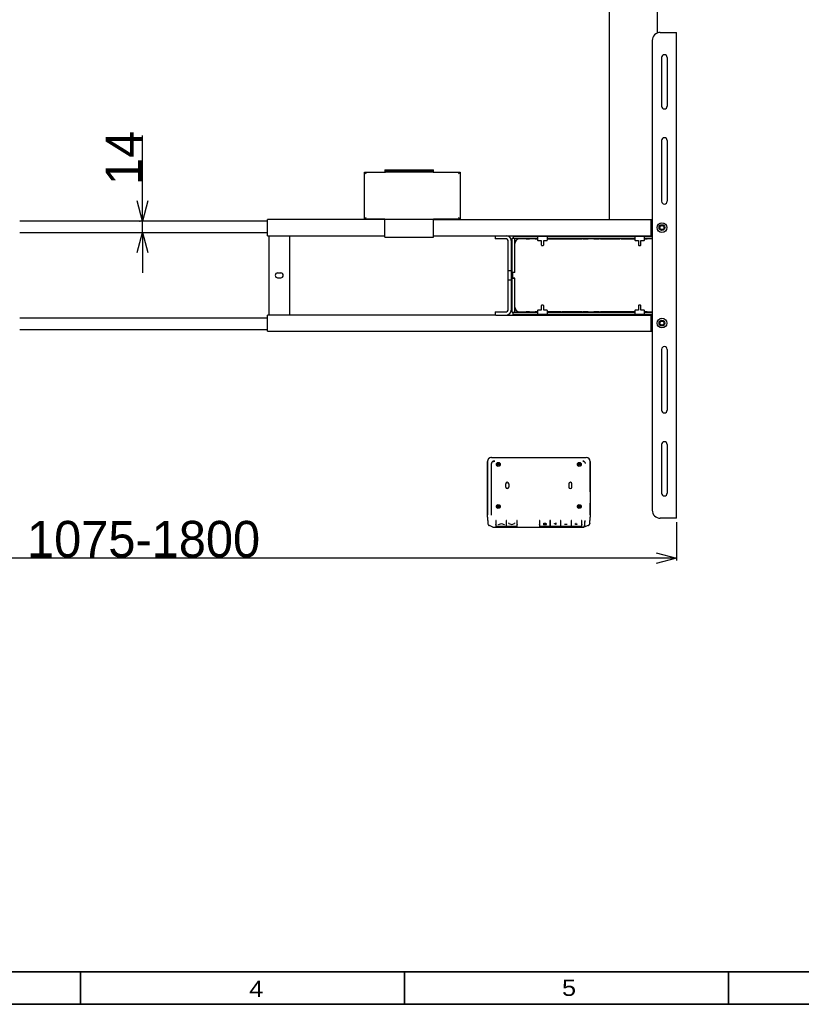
# Model space of a CAD drawing. Extents: x 765 to 5521, y -3239 to 125.
# Tile 2 of 24: x 1890 to 2855, y -3239 to -2023. Entities that reach past the tile are written whole.
import ezdxf
from ezdxf.enums import TextEntityAlignment as Align

# ---------------------------------------------------------------- set-up
doc = ezdxf.new("R2010")
doc.units = 0
doc.layers.get('0').update_dxf_attribs({"lineweight": 13})
for name, color, linetype in [('1_10_042_X_ADXF_CONTINUOUS_LINE', 7, 'Continuous'), ('1_23_001_1_1DXF_CONTINUOUS_LINE', 7, 'Continuous'), ('_X2_570689D2DXF_CONTINUOUS_LINE', 7, 'Continuous'), ('_X2_9002914DDXF_CONTINUOUS_LINE', 7, 'Continuous'), ('AK-YZB3-SG01DXF_CONTINUOUS_LINE', 7, 'Continuous'), ('AK-ZHHL01YJ-DXF_CONTINUOUS_LINE', 7, 'Continuous'), ('AK-ZHHL02J-9DXF_CONTINUOUS_LINE', 7, 'Continuous'), ('AK-ZHLJJ03-7DXF_CONTINUOUS_LINE', 7, 'Continuous'), ('ANJIANBAN_DXF_CONTINUOUS_LINE', 7, 'Continuous'), ('PART1-SPQ_1_DXF_CONTINUOUS_LINE', 7, 'Continuous'), ('SHANGGAI_1_DXF_CONTINUOUS_LINE', 7, 'Continuous'), ('SHANGGAI_2_DXF_CONTINUOUS_LINE', 7, 'Continuous'), ('SHANGGAI_3_DXF_CONTINUOUS_LINE', 7, 'Continuous'), ('SHANGGAI_4_DXF_CONTINUOUS_LINE', 7, 'Continuous'), ('SHANGGAI_5_DXF_CONTINUOUS_LINE', 7, 'Continuous'), ('SHANGGAI_6_DXF_CONTINUOUS_LINE', 7, 'Continuous'), ('SHANGGAI_7_DXF_CONTINUOUS_LINE', 7, 'Continuous')]:
    doc.layers.add(name, color=color, linetype=linetype)
doc.layers.add('2', color=7, linetype='Continuous', lineweight=13)
doc.dimstyles.get("Standard").update_dxf_attribs({"dimtxt": 45, "dimasz": 25, "dimexe": 3, "dimexo": 5, "dimtad": 1, "dimtxsty": 'Standard', "dimblk": 'OPEN30', "dimcen": 2.5, "dimadec": 0, "dimazin": 0, "dimtfac": 1, "dimtmove": 0, "dimatfit": 0, "dimldrblk": 'OPEN30', "dimfxl": 1, "dimarcsym": 0})

# ---------------------------------------------------------------- blocks, each defined once
blk = doc.blocks.new('BLOCK568')
at = {"color": 7, "lineweight": 13, "width": 1.219834}
blk.add_text('4', height=5, dxfattribs=at).set_placement((352.06, 2.27), (356.4, 2.27), align=Align.FIT)
blk = doc.blocks.new('BLOCK569')
at = {"color": 7, "lineweight": 13, "width": 1.219834}
blk.add_text('5', height=5, dxfattribs=at).set_placement((448.6, 2.59), (452.94, 2.59), align=Align.FIT)
blk = doc.blocks.new('_Open30')
at = {"color": 0, "linetype": 'ByBlock', "lineweight": -2}
for p, q in [((-1, 0.268), (0, 0)), ((0, 0), (-1, -0.268)), ((0, 0), (-1, 0))]:
    blk.add_line(p, q, dxfattribs=at)
blk = doc.blocks.new('*D147')
at = {"color": 0, "lineweight": -2}
for p, q in [((2041.2, -2246.6), (2041.2, -2165.9)), ((2037.5, -2271.6), (2038.2, -2271.6)), ((2041.2, -2285.6), (2041.2, -2271.6)), ((2037.5, -2285.6), (2038.2, -2285.6)), ((2041.2, -2310.6), (2041.2, -2335.6))]:
    blk.add_line(p, q, dxfattribs=at)
at = {"layer": 'Defpoints', "color": 0}
for p in [(2041.2, -2271.6), (2042.5, -2271.6), (2042.5, -2285.6)]:
    blk.add_point(p, dxfattribs=at)
at = {"color": 0, "lineweight": -2, "xscale": 25, "yscale": 25, "zscale": 25}
for p, rotation in [((2041.2, -2271.6), 270), ((2041.2, -2285.6), 90)]:
    blk.add_blockref('_Open30', p, dxfattribs=dict(at, rotation=rotation))
at = {"color": 0, "insert": (2018.1, -2193.7), "char_height": 45, "attachment_point": 5, "rotation": 90}
blk.add_mtext('14', dxfattribs=at)
blk = doc.blocks.new('*D152')
at = {"color": 0, "lineweight": -2}
for p, q in [((1384.5, -2643.7), (1384.5, -2691)), ((2700.5, -2643.7), (2700.5, -2691)), ((2675.5, -2688), (1409.5, -2688))]:
    blk.add_line(p, q, dxfattribs=at)
at = {"layer": 'Defpoints', "color": 0}
for p in [(1384.5, -2638.7), (2700.5, -2638.7), (1384.5, -2688)]:
    blk.add_point(p, dxfattribs=at)
at = {"color": 0, "lineweight": -2, "xscale": 25, "yscale": 25, "zscale": 25, "rotation": 180}
blk.add_blockref('_Open30', (1384.5, -2688), dxfattribs=at)
at = {"color": 0, "lineweight": -2, "xscale": 25, "yscale": 25, "zscale": 25}
blk.add_blockref('_Open30', (2700.5, -2688), dxfattribs=at)
at = {"color": 0, "insert": (2042.5, -2664.8), "char_height": 45, "attachment_point": 5}
blk.add_mtext('1075-1800', dxfattribs=at)

msp = doc.modelspace()

# ---------------------------------------------------------------- linework, layer by layer
at = {"layer": '1_10_042_X_ADXF_CONTINUOUS_LINE', "linetype": 'Continuous'}
for p, q in [((2680.484, -2038.716), (2700.484, -2038.716)), ((2700.484, -2638.716), (2700.484, -2038.716)), ((2670.484, -2048.716), (2670.484, -2628.716)), ((2681.984, -2069.716), (2681.984, -2129.716)), ((2688.984, -2069.716), (2688.984, -2129.716)), ((2681.984, -2172.216), (2681.984, -2247.216)), ((2688.984, -2172.216), (2688.984, -2247.216)), ((2681.984, -2430.216), (2681.984, -2505.216)), ((2688.984, -2430.216), (2688.984, -2505.216)), ((2681.984, -2547.716), (2681.984, -2607.716)), ((2688.984, -2547.716), (2688.984, -2607.716)), ((2700.484, -2638.716), (2680.484, -2638.716))]:
    msp.add_line(p, q, dxfattribs=at)
for centre, radius in [((2682.484, -2279.716), 6), ((2682.484, -2279.716), 3.5), ((2682.484, -2397.716), 6), ((2682.484, -2397.716), 3.5)]:
    msp.add_circle(centre, radius, dxfattribs=at)
for centre, radius, start, end in [((2680.484, -2048.716), 10, 90, 180), ((2685.484, -2069.716), 3.5, 0, 180), ((2685.484, -2129.716), 3.5, 180, 0), ((2685.484, -2172.216), 3.5, 0, 180), ((2685.484, -2247.216), 3.5, 180, 0), ((2685.484, -2430.216), 3.5, 0, 180), ((2685.484, -2505.216), 3.5, 180, 0), ((2685.484, -2547.716), 3.5, 0, 180), ((2685.484, -2607.716), 3.5, 180, 0), ((2680.484, -2628.716), 10, 180, 270)]:
    msp.add_arc(centre, radius, start, end, dxfattribs=at)
at = {"layer": '1_23_001_1_1DXF_CONTINUOUS_LINE', "linetype": 'Continuous'}
for p, q in [((2528.884, -2293.716), (2506.784, -2293.716)), ((2510.984, -2293.416), (2512.484, -2293.416)), ((2510.984, -2293.416), (2510.984, -2293.716)), ((2512.484, -2293.716), (2512.484, -2293.416)), ((2519.084, -2293.716), (2519.084, -2293.216)), ((2525.884, -2293.716), (2525.884, -2293.216)), ((2528.884, -2291.216), (2528.884, -2295.016)), ((2540.584, -2290.716), (2529.384, -2290.716)), ((2529.384, -2295.516), (2533.484, -2295.516)), ((2533.484, -2295.516), (2533.484, -2301.216)), ((2536.484, -2295.516), (2540.584, -2295.516)), ((2536.484, -2301.216), (2536.484, -2295.516)), ((2541.084, -2295.016), (2541.084, -2291.216)), ((2648.884, -2293.716), (2541.084, -2293.716)), ((2583.484, -2293.416), (2584.984, -2293.416)), ((2583.484, -2293.416), (2583.484, -2293.716)), ((2584.984, -2293.716), (2584.984, -2293.416)), ((2591.584, -2293.716), (2591.584, -2293.216)), ((2598.384, -2293.716), (2598.384, -2293.216)), ((2604.984, -2293.416), (2606.484, -2293.416)), ((2604.984, -2293.416), (2604.984, -2293.716)), ((2606.484, -2293.716), (2606.484, -2293.416)), ((2630.484, -2293.416), (2631.984, -2293.416)), ((2630.484, -2293.416), (2630.484, -2293.716)), ((2631.984, -2293.716), (2631.984, -2293.416)), ((2648.884, -2291.216), (2648.884, -2295.016)), ((2660.584, -2290.716), (2649.384, -2290.716)), ((2649.384, -2295.516), (2653.484, -2295.516)), ((2653.484, -2295.516), (2653.484, -2301.216)), ((2656.484, -2295.516), (2660.584, -2295.516)), ((2656.484, -2301.216), (2656.484, -2295.516)), ((2661.084, -2295.016), (2661.084, -2291.216)), ((2670.484, -2293.716), (2661.084, -2293.716)), ((2664.084, -2293.716), (2664.084, -2293.216)), ((2500.984, -2310.316), (2500.484, -2310.316)), ((2500.984, -2302.216), (2500.684, -2302.216)), ((2500.684, -2303.716), (2500.684, -2302.216)), ((2500.684, -2303.716), (2500.984, -2303.716)), ((2500.984, -2335.216), (2500.984, -2299.516)), ((2533.984, -2301.716), (2535.984, -2301.716)), ((2653.984, -2301.716), (2655.984, -2301.716)), ((2500.984, -2317.116), (2500.484, -2317.116)), ((2500.984, -2323.716), (2500.684, -2323.716)), ((2500.684, -2325.216), (2500.684, -2323.716)), ((2500.684, -2325.216), (2500.984, -2325.216)), ((2497.784, -2335.716), (2497.784, -2341.716)), ((2500.984, -2335.216), (2498.284, -2335.216)), ((2500.984, -2342.216), (2498.284, -2342.216)), ((2500.984, -2377.916), (2500.984, -2342.216)), ((2500.984, -2352.216), (2500.684, -2352.216)), ((2500.684, -2353.716), (2500.684, -2352.216)), ((2500.684, -2353.716), (2500.984, -2353.716)), ((2500.984, -2360.316), (2500.484, -2360.316)), ((2500.984, -2367.116), (2500.484, -2367.116)), ((2500.984, -2373.716), (2500.684, -2373.716)), ((2500.684, -2375.216), (2500.684, -2373.716)), ((2500.684, -2375.216), (2500.984, -2375.216)), ((2528.884, -2382.416), (2528.884, -2386.216)), ((2533.484, -2381.916), (2529.384, -2381.916)), ((2533.484, -2376.216), (2533.484, -2381.916)), ((2535.984, -2375.716), (2533.984, -2375.716)), ((2536.484, -2381.916), (2536.484, -2376.216)), ((2540.584, -2381.916), (2536.484, -2381.916)), ((2541.084, -2386.216), (2541.084, -2382.416)), ((2648.884, -2382.416), (2648.884, -2386.216)), ((2653.484, -2381.916), (2649.384, -2381.916)), ((2653.484, -2376.216), (2653.484, -2381.916)), ((2655.984, -2375.716), (2653.984, -2375.716)), ((2656.484, -2381.916), (2656.484, -2376.216)), ((2660.584, -2381.916), (2656.484, -2381.916)), ((2661.084, -2386.216), (2661.084, -2382.416)), ((2506.784, -2383.716), (2528.884, -2383.716)), ((2510.984, -2383.716), (2510.984, -2384.016)), ((2512.484, -2384.016), (2510.984, -2384.016)), ((2512.484, -2384.016), (2512.484, -2383.716)), ((2519.084, -2383.716), (2519.084, -2384.216)), ((2525.884, -2383.716), (2525.884, -2384.216)), ((2529.384, -2386.716), (2540.584, -2386.716)), ((2541.084, -2383.716), (2648.884, -2383.716)), ((2557.984, -2383.716), (2557.984, -2384.016)), ((2559.484, -2384.016), (2557.984, -2384.016)), ((2559.484, -2384.016), (2559.484, -2383.716)), ((2583.484, -2383.716), (2583.484, -2384.016)), ((2584.984, -2384.016), (2583.484, -2384.016)), ((2584.984, -2384.016), (2584.984, -2383.716)), ((2591.584, -2383.716), (2591.584, -2384.216)), ((2598.384, -2383.716), (2598.384, -2384.216)), ((2604.984, -2383.716), (2604.984, -2384.016)), ((2606.484, -2384.016), (2604.984, -2384.016)), ((2606.484, -2384.016), (2606.484, -2383.716)), ((2649.384, -2386.716), (2660.584, -2386.716)), ((2661.084, -2383.716), (2670.484, -2383.716)), ((2664.084, -2383.716), (2664.084, -2384.216))]:
    msp.add_line(p, q, dxfattribs=at)
for centre, radius, start, end in [((2506.784, -2299.516), 5.8, 90, 180), ((2529.384, -2291.216), 0.5, 90, 180), ((2529.384, -2295.016), 0.5, 180, 270), ((2540.584, -2291.216), 0.5, 0, 90), ((2540.584, -2295.016), 0.5, 270, 360), ((2649.384, -2291.216), 0.5, 90, 180), ((2649.384, -2295.016), 0.5, 180, 270), ((2660.584, -2291.216), 0.5, 0, 90), ((2660.584, -2295.016), 0.5, 270, 360), ((2533.984, -2301.216), 0.5, 180, 270), ((2535.984, -2301.216), 0.5, 270, 0), ((2653.984, -2301.216), 0.5, 180, 270), ((2655.984, -2301.216), 0.5, 270, 0), ((2498.284, -2335.716), 0.5, 90, 180), ((2498.284, -2341.716), 0.5, 180, 270), ((2506.784, -2377.916), 5.8, 180, 270), ((2529.384, -2382.416), 0.5, 90, 180), ((2533.984, -2376.216), 0.5, 90, 180), ((2535.984, -2376.216), 0.5, 0, 90), ((2540.584, -2382.416), 0.5, 0, 90), ((2649.384, -2382.416), 0.5, 90, 180), ((2653.984, -2376.216), 0.5, 90, 180), ((2655.984, -2376.216), 0.5, 0, 90), ((2660.584, -2382.416), 0.5, 0, 90), ((2529.384, -2386.216), 0.5, 180, 270), ((2540.584, -2386.216), 0.5, 270, 0), ((2649.384, -2386.216), 0.5, 180, 270), ((2660.584, -2386.216), 0.5, 270, 0)]:
    msp.add_arc(centre, radius, start, end, dxfattribs=at)
at = {"layer": '2', "color": 7, "lineweight": 35}
for p, q in [((804.71, -3199.052), (5480.71, -3199.052)), ((764.71, -3239.052), (5520.71, -3239.052))]:
    msp.add_line(p, q, dxfattribs=at)
at = {"layer": '2', "color": 7, "lineweight": 35, "ltscale": 0.25}
for p, q in [((1964.71, -3239.052), (1964.71, -3199.052)), ((2364.71, -3239.052), (2364.71, -3199.052)), ((2764.71, -3239.052), (2764.71, -3199.052))]:
    msp.add_line(p, q, dxfattribs=at)
at = {"layer": '_X2_570689D2DXF_CONTINUOUS_LINE', "linetype": 'Continuous'}
for p, q in [((2472.051, -2563.716), (2485.237, -2563.716)), ((2575.73, -2563.716), (2588.916, -2563.716)), ((2467.055, -2568.713), (2467.055, -2634.396)), ((2593.913, -2606.27), (2593.913, -2568.713)), ((2593.913, -2634.396), (2593.913, -2620.163)), ((2490.749, -2646.068), (2490.218, -2646.068)), ((2490.749, -2646.088), (2490.218, -2646.088)), ((2503.749, -2646.068), (2503.218, -2646.068)), ((2503.749, -2646.088), (2503.218, -2646.088)), ((2531.749, -2646.068), (2531.218, -2646.068)), ((2531.749, -2646.088), (2531.218, -2646.088)), ((2544.749, -2646.068), (2544.218, -2646.068)), ((2544.749, -2646.088), (2544.218, -2646.088)), ((2557.749, -2646.068), (2557.218, -2646.068)), ((2557.749, -2646.088), (2557.218, -2646.088)), ((2570.749, -2646.068), (2570.218, -2646.068)), ((2570.749, -2646.088), (2570.218, -2646.088))]:
    msp.add_line(p, q, dxfattribs=at)
for centre, radius in [((2480.484, -2572.216), 0.983), ((2480.484, -2572.216), 0.791), ((2580.484, -2572.216), 0.983), ((2580.484, -2572.216), 0.791), ((2480.484, -2624.216), 0.983), ((2580.484, -2624.216), 0.983)]:
    msp.add_circle(centre, radius, dxfattribs=at)
for centre, major_axis, start_param, end_param in [((2472.058, -2568.719), (3.54, -3.54), 3.14159265, 3.92638183), ((2472.058, -2568.719), (-3.54, 3.54), -0.38808683, 0), ((2472.058, -2568.719), (3.54, -3.54), 2.37019948, 2.75350583), ((2472.058, -2568.719), (-3.54, 3.54), -0.78478918, -0.77139317), ((2588.91, -2568.719), (3.54, 3.54), 5.49839613, 7.06797448)]:
    msp.add_ellipse(centre, major_axis=major_axis, ratio=0.99878277, start_param=start_param, end_param=end_param, dxfattribs=at)
for centre in [(2480.484, -2624.218), (2580.484, -2624.218)]:
    msp.add_ellipse(centre, major_axis=(0, 0.72), ratio=0.99999543, dxfattribs=at)
at = {"layer": '_X2_9002914DDXF_CONTINUOUS_LINE', "linetype": 'Continuous'}
for p, q in [((2340.484, -2208.525), (2400.484, -2208.525)), ((2340.484, -2208.525), (2340.484, -2211.337)), ((2398.484, -2210.202), (2342.484, -2210.202)), ((2342.484, -2210.99), (2398.484, -2210.99)), ((2400.484, -2211.337), (2400.484, -2208.525)), ((2340.484, -2269.229), (2400.484, -2269.229)), ((2340.484, -2291.583), (2340.484, -2269.229)), ((2400.484, -2291.583), (2400.484, -2269.229)), ((2340.484, -2291.583), (2400.484, -2291.583))]:
    msp.add_line(p, q, dxfattribs=at)
for points, knots in [([(2341.069, -2210.304), (2340.922, -2210.329), (2340.74, -2210.363), (2340.484, -2210.482), (2340.484, -2210.549)], [0, 0, 0, 0, 0.68911847, 1, 1, 1, 1]), ([(2340.484, -2211.337), (2340.484, -2211.27), (2340.74, -2211.151), (2340.922, -2211.117), (2341.069, -2211.091)], [0, 0, 0, 0, 0.31087479, 1, 1, 1, 1]), ([(2342.484, -2210.202), (2342.354, -2210.202), (2341.881, -2210.21), (2341.407, -2210.245), (2341.069, -2210.304)], [0, 0, 0, 0, 0.27499171, 1, 1, 1, 1]), ([(2341.069, -2211.091), (2341.17, -2211.074), (2341.639, -2211.009), (2342.113, -2210.99), (2342.484, -2210.99)], [0, 0, 0, 0, 0.21572234, 1, 1, 1, 1]), ([(2399.898, -2210.303), (2399.797, -2210.286), (2399.329, -2210.222), (2398.855, -2210.202), (2398.484, -2210.202)], [0, 0, 0, 0, 0.21572412, 1, 1, 1, 1]), ([(2398.484, -2210.99), (2398.614, -2210.99), (2399.086, -2210.998), (2399.56, -2211.033), (2399.898, -2211.091)], [0, 0, 0, 0, 0.27499013, 1, 1, 1, 1]), ([(2400.484, -2210.549), (2400.484, -2210.482), (2400.227, -2210.363), (2400.045, -2210.329), (2399.898, -2210.303)], [0, 0, 0, 0, 0.31087281, 1, 1, 1, 1]), ([(2399.898, -2211.091), (2400.045, -2211.117), (2400.227, -2211.151), (2400.484, -2211.27), (2400.484, -2211.337)], [0, 0, 0, 0, 0.68912518, 1, 1, 1, 1])]:
    msp.add_open_spline(points, degree=3, knots=knots, dxfattribs=at)
at = {"layer": 'AK-YZB3-SG01DXF_CONTINUOUS_LINE', "linetype": 'Continuous'}
for p, q in [((2528.884, -2293.216), (2497.484, -2293.216)), ((2497.484, -2384.216), (2497.484, -2293.216)), ((2498.984, -2290.216), (2670.484, -2290.216)), ((2498.984, -2290.216), (2498.984, -2293.216)), ((2500.484, -2293.216), (2500.484, -2335.216)), ((2514.684, -2293.616), (2519.084, -2293.616)), ((2525.884, -2293.616), (2528.884, -2293.616)), ((2532.234, -2290.716), (2532.234, -2290.216)), ((2537.734, -2290.216), (2537.734, -2290.716)), ((2648.884, -2293.216), (2541.084, -2293.216)), ((2541.084, -2293.616), (2583.484, -2293.616)), ((2584.984, -2293.616), (2591.584, -2293.616)), ((2598.384, -2293.616), (2604.984, -2293.616)), ((2606.484, -2293.616), (2630.484, -2293.616)), ((2631.984, -2293.616), (2648.884, -2293.616)), ((2652.234, -2290.716), (2652.234, -2290.216)), ((2657.734, -2290.216), (2657.734, -2290.716)), ((2670.484, -2293.216), (2661.084, -2293.216)), ((2661.084, -2293.616), (2664.084, -2293.616)), ((2497.484, -2334.716), (2500.484, -2334.716)), ((2500.484, -2342.716), (2497.484, -2342.716)), ((2500.484, -2342.216), (2500.484, -2384.216)), ((2497.484, -2384.216), (2528.884, -2384.216)), ((2498.984, -2387.216), (2498.984, -2384.216)), ((2670.484, -2387.216), (2498.984, -2387.216)), ((2519.084, -2383.816), (2514.684, -2383.816)), ((2528.884, -2383.816), (2525.884, -2383.816)), ((2532.234, -2387.216), (2532.234, -2386.716)), ((2537.734, -2386.716), (2537.734, -2387.216)), ((2557.984, -2383.816), (2541.084, -2383.816)), ((2541.084, -2384.216), (2648.884, -2384.216)), ((2583.484, -2383.816), (2559.484, -2383.816)), ((2591.584, -2383.816), (2584.984, -2383.816)), ((2604.984, -2383.816), (2598.384, -2383.816)), ((2648.884, -2383.816), (2606.484, -2383.816)), ((2652.234, -2387.216), (2652.234, -2386.716)), ((2657.734, -2386.716), (2657.734, -2387.216)), ((2664.084, -2383.816), (2661.084, -2383.816)), ((2661.084, -2384.216), (2670.484, -2384.216))]:
    msp.add_line(p, q, dxfattribs=at)
for centre, radius, start, end in [((2499.046, -2302.322), 9.055, 79.464436, 80.694435), ((2514.684, -2298.616), 5, 90, 98.844868), ((2514.684, -2378.816), 5, 261.155711, 270)]:
    msp.add_arc(centre, radius, start, end, dxfattribs=at)
for points, knots in [([(2500.51, -2293.386), (2500.534, -2293.523), (2500.579, -2293.742), (2500.672, -2293.97), (2500.753, -2294.15), (2500.818, -2294.138)], [0, 0, 0, 0, 0.50364704, 0.75887383, 1, 1, 1, 1]), ([(2500.818, -2294.138), (2500.892, -2294.125), (2500.947, -2293.928), (2500.972, -2293.794), (2500.984, -2293.716)], [0, 0, 0, 0, 0.48766669, 1, 1, 1, 1]), ([(2500.908, -2293.461), (2500.974, -2293.475), (2501.07, -2293.515), (2501.21, -2293.518), (2501.262, -2293.583), (2501.263, -2293.615)], [0, 0, 0, 0, 0.49803658, 0.76020192, 1, 1, 1, 1]), ([(2501.263, -2293.615), (2501.264, -2293.639), (2501.228, -2293.694), (2501.114, -2293.684), (2501.037, -2293.708), (2500.984, -2293.716)], [0, 0, 0, 0, 0.22196613, 0.49462469, 1, 1, 1, 1]), ([(2500.818, -2383.288), (2500.753, -2383.272), (2500.673, -2383.462), (2500.58, -2383.686), (2500.534, -2383.908), (2500.51, -2384.045)], [0, 0, 0, 0, 0.24094138, 0.49777612, 1, 1, 1, 1]), ([(2500.984, -2383.716), (2500.972, -2383.638), (2500.946, -2383.5), (2500.892, -2383.307), (2500.818, -2383.288)], [0, 0, 0, 0, 0.50787612, 1, 1, 1, 1]), ([(2501.296, -2383.818), (2501.305, -2383.849), (2501.208, -2383.885), (2501.101, -2383.927), (2500.993, -2383.951), (2500.927, -2383.966)], [0, 0, 0, 0, 0.23648986, 0.49908794, 1, 1, 1, 1]), ([(2500.984, -2383.716), (2501.037, -2383.723), (2501.135, -2383.74), (2501.28, -2383.764), (2501.296, -2383.818)], [0, 0, 0, 0, 0.48866492, 1, 1, 1, 1])]:
    msp.add_open_spline(points, degree=3, knots=knots, dxfattribs=at)
for points in [[(2500.668, -2293.959), (2500.783, -2293.893), (2500.889, -2293.809), (2500.984, -2293.716)], [(2500.701, -2293.419), (2500.77, -2293.432), (2500.839, -2293.447), (2500.908, -2293.461)], [(2500.984, -2293.716), (2501.042, -2293.658), (2501.095, -2293.594), (2501.141, -2293.525)], [(2500.984, -2383.716), (2500.89, -2383.622), (2500.783, -2383.539), (2500.668, -2383.473)], [(2500.927, -2383.966), (2500.789, -2383.998), (2500.65, -2384.023), (2500.51, -2384.045)], [(2501.141, -2383.91), (2501.096, -2383.84), (2501.043, -2383.775), (2500.984, -2383.716)]]:
    msp.add_open_spline(points, degree=3, dxfattribs=at)
at = {"layer": 'AK-ZHHL01YJ-DXF_CONTINUOUS_LINE', "linetype": 'Continuous'}
for p, q in [((2340.484, -2269.716), (2195.484, -2269.716)), ((2195.484, -2289.716), (2195.484, -2269.716)), ((2400.484, -2269.716), (2669.484, -2269.716)), ((2668.984, -2289.716), (2668.984, -2269.716)), ((2668.984, -2271.716), (2669.484, -2271.716)), ((2669.484, -2269.716), (2670.484, -2269.716)), ((2669.484, -2289.716), (2669.484, -2269.716)), ((2195.484, -2289.716), (2340.484, -2289.716)), ((2197.484, -2387.716), (2197.484, -2289.716)), ((2222.484, -2289.716), (2222.484, -2387.716)), ((2400.484, -2289.716), (2477.948, -2289.716)), ((2476.484, -2289.716), (2476.484, -2293.716)), ((2490.484, -2293.716), (2476.484, -2293.716)), ((2477.948, -2289.716), (2490.484, -2289.716)), ((2490.484, -2289.716), (2669.484, -2289.716)), ((2492.484, -2381.716), (2492.484, -2295.716)), ((2496.484, -2295.716), (2496.484, -2381.716)), ((2668.984, -2287.716), (2669.484, -2287.716)), ((2670.484, -2289.716), (2669.484, -2289.716)), ((2492.484, -2332.716), (2496.484, -2332.716)), ((2207.984, -2335.716), (2211.984, -2335.716)), ((2207.984, -2341.716), (2211.984, -2341.716)), ((2496.484, -2344.716), (2492.484, -2344.716)), ((2477.509, -2387.716), (2195.484, -2387.716)), ((2195.484, -2407.716), (2195.484, -2387.716)), ((2476.484, -2383.716), (2490.484, -2383.716)), ((2476.484, -2383.716), (2476.484, -2387.716)), ((2477.509, -2387.716), (2490.484, -2387.716)), ((2490.484, -2387.716), (2669.484, -2387.716)), ((2668.984, -2407.716), (2668.984, -2387.716)), ((2668.984, -2389.716), (2669.484, -2389.716)), ((2669.484, -2387.716), (2670.484, -2387.716)), ((2669.484, -2407.716), (2669.484, -2387.716)), ((2195.484, -2407.716), (2669.484, -2407.716)), ((2668.984, -2405.716), (2669.484, -2405.716)), ((2670.484, -2407.716), (2669.484, -2407.716))]:
    msp.add_line(p, q, dxfattribs=at)
for centre in [(2682.484, -2279.716), (2682.484, -2397.716)]:
    msp.add_circle(centre, 2.5, dxfattribs=at)
for centre, radius, start, end in [((2490.484, -2295.716), 6, 0, 90), ((2490.484, -2295.716), 2, 0, 90), ((2207.984, -2338.716), 3, 90, 270), ((2211.984, -2338.716), 3, 270, 90), ((2490.484, -2381.716), 6, 270, 0), ((2490.484, -2381.716), 2, 270, 0)]:
    msp.add_arc(centre, radius, start, end, dxfattribs=at)
at = {"layer": 'AK-ZHHL02J-9DXF_CONTINUOUS_LINE', "linetype": 'Continuous'}
for p, q in [((2195.484, -2271.616), (1889.545, -2271.616)), ((1889.545, -2285.616), (2195.484, -2285.616)), ((2195.484, -2391.616), (1889.545, -2391.616)), ((1889.545, -2405.616), (2195.484, -2405.616))]:
    msp.add_line(p, q, dxfattribs=at)
at = {"layer": 'AK-ZHLJJ03-7DXF_CONTINUOUS_LINE', "linetype": 'Continuous'}
for p, q in [((2617.184, -1542.716), (2617.184, -2269.716)), ((2677.184, -2039.351), (2677.184, -1773.08)), ((2617.184, -2289.716), (2617.184, -2290.216))]:
    msp.add_line(p, q, dxfattribs=at)
at = {"layer": 'ANJIANBAN_DXF_CONTINUOUS_LINE', "linetype": 'Continuous'}
for p, q in [((2477.218, -2642.043), (2477.749, -2642.043)), ((2490.218, -2642.043), (2490.749, -2642.043)), ((2503.218, -2642.043), (2503.749, -2642.043)), ((2531.218, -2642.043), (2531.749, -2642.043)), ((2544.218, -2642.043), (2544.749, -2642.043)), ((2557.218, -2642.043), (2557.749, -2642.043)), ((2570.218, -2642.043), (2570.749, -2642.043)), ((2583.218, -2642.043), (2583.749, -2642.043))]:
    msp.add_line(p, q, dxfattribs=at)
at = {"layer": 'PART1-SPQ_1_DXF_CONTINUOUS_LINE', "linetype": 'Continuous'}
for p, q in [((2315.419, -2211.229), (2340.484, -2211.229)), ((2315.419, -2211.229), (2317.419, -2213.229)), ((2315.419, -2211.229), (2315.461, -2211.272)), ((2315.419, -2269.229), (2315.419, -2211.229)), ((2315.461, -2211.272), (2315.808, -2211.617)), ((2400.484, -2211.229), (2433.419, -2211.229)), ((2433.419, -2211.229), (2431.419, -2213.229)), ((2432.379, -2212.269), (2431.963, -2212.685)), ((2433.376, -2211.271), (2433.031, -2211.617)), ((2433.419, -2211.229), (2433.376, -2211.271)), ((2433.419, -2211.229), (2433.419, -2269.229)), ((2315.419, -2269.229), (2317.419, -2267.229)), ((2315.419, -2269.229), (2315.462, -2269.187)), ((2340.484, -2269.229), (2315.419, -2269.229)), ((2315.462, -2269.187), (2315.807, -2268.84)), ((2433.419, -2269.229), (2400.484, -2269.229)), ((2433.419, -2269.229), (2431.419, -2267.229)), ((2433.377, -2269.186), (2433.031, -2268.841)), ((2433.419, -2269.229), (2433.377, -2269.186))]:
    msp.add_line(p, q, dxfattribs=at)
at = {"layer": 'SHANGGAI_1_DXF_CONTINUOUS_LINE', "linetype": 'Continuous'}
for p, q in [((2536.623, -2645.868), (2535.963, -2645.897)), ((2536.623, -2645.587), (2536.623, -2645.868)), ((2536.995, -2644.926), (2536.995, -2645.207)), ((2538.143, -2646.107), (2538.143, -2646.388)), ((2539.107, -2645.188), (2539.107, -2645.469)), ((2539.262, -2645.059), (2539.922, -2645.031))]:
    msp.add_line(p, q, dxfattribs=at)
for points, knots in [([(2535.963, -2645.897), (2535.966, -2645.922), (2535.972, -2645.973), (2535.999, -2646.048), (2536.043, -2646.122), (2536.132, -2646.223), (2536.256, -2646.313), (2536.408, -2646.389), (2536.602, -2646.466), (2536.885, -2646.545), (2537.26, -2646.607), (2537.596, -2646.636), (2537.875, -2646.646), (2538.016, -2646.647), (2538.087, -2646.648)], [0, 0, 0, 0, 0.03126262, 0.06373615, 0.09887545, 0.13792259, 0.23115038, 0.28734881, 0.34975903, 0.49151133, 0.65216128, 0.82390191, 0.91173593, 1, 1, 1, 1]), ([(2536.128, -2644.976), (2536.129, -2644.995), (2536.132, -2645.036), (2536.156, -2645.095), (2536.195, -2645.153), (2536.251, -2645.209), (2536.325, -2645.261), (2536.45, -2645.331), (2536.599, -2645.387), (2536.764, -2645.435), (2536.955, -2645.476), (2537.208, -2645.516), (2537.521, -2645.554), (2537.734, -2645.576), (2537.841, -2645.587)], [0, 0, 0, 0, 0.03067354, 0.06298673, 0.09868211, 0.13911367, 0.18595896, 0.23880539, 0.36243977, 0.43240914, 0.50761812, 0.66709209, 0.83226677, 1, 1, 1, 1]), ([(2538.143, -2646.388), (2538.045, -2646.387), (2537.85, -2646.383), (2537.566, -2646.358), (2537.302, -2646.314), (2537.1, -2646.262), (2536.96, -2646.209), (2536.849, -2646.159), (2536.744, -2646.084), (2536.661, -2645.979), (2536.634, -2645.903), (2536.623, -2645.868)], [0, 0, 0, 0, 0.17403786, 0.34371299, 0.50288432, 0.64630526, 0.70981326, 0.76729535, 0.86036313, 0.93475751, 1, 1, 1, 1]), ([(2536.788, -2644.981), (2536.789, -2644.969), (2536.791, -2644.946), (2536.808, -2644.896), (2536.835, -2644.865), (2536.856, -2644.846)], [0, 0, 0, 0, 0.22317915, 0.45591886, 1, 1, 1, 1]), ([(2536.995, -2645.207), (2536.962, -2645.191), (2536.901, -2645.165), (2536.832, -2645.108), (2536.794, -2645.045), (2536.79, -2645.001), (2536.788, -2644.981)], [0, 0, 0, 0, 0.33958117, 0.60299364, 0.81194847, 1, 1, 1, 1]), ([(2536.856, -2644.846), (2536.88, -2644.825), (2536.939, -2644.785), (2537.046, -2644.74), (2537.175, -2644.7), (2537.377, -2644.659), (2537.595, -2644.638), (2537.82, -2644.627), (2537.935, -2644.626), (2537.993, -2644.626)], [0, 0, 0, 0, 0.08049263, 0.18002637, 0.29515916, 0.42423746, 0.70635152, 0.85268658, 1, 1, 1, 1]), ([(2538.004, -2645.355), (2537.915, -2645.347), (2537.738, -2645.331), (2537.518, -2645.307), (2537.346, -2645.283), (2537.241, -2645.267), (2537.159, -2645.251), (2537.101, -2645.239), (2537.046, -2645.224), (2537.012, -2645.212), (2536.995, -2645.207)], [0, 0, 0, 0, 0.26281765, 0.52221371, 0.64928057, 0.77376089, 0.83385823, 0.89267281, 0.94836985, 1, 1, 1, 1]), ([(2537.841, -2645.587), (2537.983, -2645.6), (2538.266, -2645.628), (2538.618, -2645.667), (2538.89, -2645.705), (2539.076, -2645.743), (2539.232, -2645.793), (2539.32, -2645.842), (2539.353, -2645.87)], [0, 0, 0, 0, 0.27669153, 0.55057925, 0.68392245, 0.80824701, 0.91604191, 1, 1, 1, 1]), ([(2537.993, -2644.626), (2538.076, -2644.627), (2538.24, -2644.629), (2538.481, -2644.647), (2538.705, -2644.68), (2538.9, -2644.731), (2539.053, -2644.798), (2539.15, -2644.868), (2539.202, -2644.928), (2539.23, -2644.971), (2539.25, -2645.015), (2539.258, -2645.045), (2539.262, -2645.059)], [0, 0, 0, 0, 0.17491577, 0.34648126, 0.50830337, 0.65135047, 0.76828852, 0.8604864, 0.89920077, 0.93481355, 0.96811905, 1, 1, 1, 1]), ([(2539.107, -2645.469), (2539.018, -2645.456), (2538.836, -2645.434), (2538.468, -2645.394), (2538.19, -2645.37), (2538.004, -2645.355)], [0, 0, 0, 0, 0.24549346, 0.49512276, 1, 1, 1, 1]), ([(2538.087, -2646.648), (2538.214, -2646.647), (2538.405, -2646.645), (2538.657, -2646.629), (2538.899, -2646.608), (2539.184, -2646.566), (2539.491, -2646.492), (2539.711, -2646.406), (2539.854, -2646.326), (2539.939, -2646.267), (2540.005, -2646.203), (2540.054, -2646.138), (2540.08, -2646.069), (2540.085, -2646.023), (2540.087, -2646)], [0, 0, 0, 0, 0.17121057, 0.25594236, 0.3394223, 0.49868825, 0.64208038, 0.76307107, 0.81499352, 0.8613638, 0.90203827, 0.93783466, 0.96970009, 1, 1, 1, 1]), ([(2539.427, -2646.007), (2539.426, -2646.021), (2539.424, -2646.05), (2539.406, -2646.093), (2539.375, -2646.133), (2539.312, -2646.189), (2539.198, -2646.247), (2539.031, -2646.303), (2538.831, -2646.345), (2538.532, -2646.381), (2538.3, -2646.387), (2538.143, -2646.388)], [0, 0, 0, 0, 0.0294934, 0.06075667, 0.09614856, 0.13667493, 0.23806848, 0.36395434, 0.50957596, 0.66819925, 1, 1, 1, 1]), ([(2540.087, -2646), (2540.084, -2645.972), (2540.078, -2645.912), (2540.03, -2645.826), (2539.949, -2645.745), (2539.782, -2645.64), (2539.565, -2645.564), (2539.317, -2645.504), (2539.179, -2645.481), (2539.107, -2645.469)], [0, 0, 0, 0, 0.07154644, 0.1500419, 0.24332406, 0.35691115, 0.64651781, 0.8175337, 1, 1, 1, 1]), ([(2539.353, -2645.87), (2539.376, -2645.889), (2539.406, -2645.92), (2539.424, -2645.971), (2539.426, -2645.995), (2539.427, -2646.007)], [0, 0, 0, 0, 0.54957327, 0.77969446, 1, 1, 1, 1])]:
    msp.add_open_spline(points, degree=3, knots=knots, dxfattribs=at)
at = {"layer": 'SHANGGAI_2_DXF_CONTINUOUS_LINE', "linetype": 'Continuous'}
for p, q in [((2549.705, -2645.204), (2549.705, -2644.944)), ((2551.025, -2646.619), (2551.025, -2644.857)), ((2551.685, -2646.619), (2551.025, -2646.619)), ((2551.685, -2644.366), (2551.685, -2646.619))]:
    msp.add_line(p, q, dxfattribs=at)
msp.add_open_spline([(2549.705, -2645.204), (2549.767, -2645.194), (2549.89, -2645.173), (2550.126, -2645.124), (2550.354, -2645.069), (2550.576, -2645.01), (2550.733, -2644.962), (2550.883, -2644.914), (2550.979, -2644.876), (2551.025, -2644.857)], degree=3, knots=[0, 0, 0, 0, 0.13802622, 0.27180215, 0.52955685, 0.65414102, 0.77461544, 0.89077499, 1, 1, 1, 1], dxfattribs=at)
at = {"layer": 'SHANGGAI_3_DXF_CONTINUOUS_LINE', "linetype": 'Continuous'}
for p, q in [((2575.628, -2645.984), (2574.969, -2646.013)), ((2576.387, -2645.294), (2576.288, -2645.29))]:
    msp.add_line(p, q, dxfattribs=at)
for points, knots in [([(2576.624, -2646.417), (2576.588, -2646.416), (2576.516, -2646.416), (2576.376, -2646.407), (2576.214, -2646.385), (2576.044, -2646.339), (2575.875, -2646.266), (2575.75, -2646.169), (2575.669, -2646.062), (2575.641, -2646.009), (2575.628, -2645.984)], [0, 0, 0, 0, 0.09495617, 0.18873347, 0.36625997, 0.52068778, 0.64897382, 0.84470863, 0.92544736, 1, 1, 1, 1]), ([(2577.69, -2645.952), (2577.688, -2645.979), (2577.684, -2646.023), (2577.658, -2646.077), (2577.631, -2646.118), (2577.594, -2646.158), (2577.528, -2646.211), (2577.445, -2646.258), (2577.349, -2646.298), (2577.266, -2646.327), (2577.175, -2646.354), (2577.076, -2646.376), (2576.97, -2646.395), (2576.858, -2646.407), (2576.742, -2646.416), (2576.664, -2646.417), (2576.624, -2646.417)], [0, 0, 0, 0, 0.06684801, 0.10283006, 0.14161821, 0.18418029, 0.2321131, 0.34462278, 0.41011424, 0.48033017, 0.55554672, 0.63689958, 0.72274608, 0.81288965, 0.90575217, 1, 1, 1, 1])]:
    msp.add_open_spline(points, degree=3, knots=knots, dxfattribs=at)
at = {"layer": 'SHANGGAI_4_DXF_CONTINUOUS_LINE', "linetype": 'Continuous'}
for p, q in [((2562.293, -2646.607), (2562.293, -2646.619)), ((2565.674, -2646.619), (2562.293, -2646.619)), ((2565.674, -2646.359), (2565.674, -2646.619))]:
    msp.add_line(p, q, dxfattribs=at)
at = {"layer": 'SHANGGAI_5_DXF_CONTINUOUS_LINE', "linetype": 'Continuous'}
for p, q in [((2480.845, -2646.619), (2484.308, -2645.295)), ((2480.845, -2646.619), (2480.845, -2645.841)), ((2484.308, -2645.295), (2487.772, -2646.619)), ((2487.772, -2645.841), (2487.772, -2646.619))]:
    msp.add_line(p, q, dxfattribs=at)
at = {"layer": 'SHANGGAI_6_DXF_CONTINUOUS_LINE', "linetype": 'Continuous'}
for p, q in [((2493.52, -2645.295), (2493.52, -2644.518)), ((2493.52, -2645.295), (2496.984, -2646.619)), ((2496.984, -2646.619), (2500.447, -2645.295)), ((2500.447, -2644.518), (2500.447, -2645.295))]:
    msp.add_line(p, q, dxfattribs=at)
at = {"layer": 'SHANGGAI_7_DXF_CONTINUOUS_LINE', "linetype": 'Continuous'}
for p, q in [((2471.984, -2563.716), (2472.059, -2563.716)), ((2472.059, -2563.716), (2588.909, -2563.716)), ((2585.25, -2564.027), (2585.25, -2563.729)), ((2588.909, -2563.716), (2588.983, -2563.716)), ((2467.055, -2637.508), (2467.055, -2568.715)), ((2593.913, -2568.715), (2593.913, -2637.492)), ((2489.595, -2600.219), (2489.595, -2596.219)), ((2493.372, -2596.219), (2493.372, -2600.219)), ((2567.595, -2596.219), (2567.595, -2600.219)), ((2571.372, -2600.219), (2571.372, -2596.219)), ((2467.055, -2637.533), (2467.055, -2637.508)), ((2467.055, -2637.536), (2467.055, -2637.533)), ((2467.098, -2638.868), (2467.125, -2639.324)), ((2593.843, -2639.295), (2593.87, -2638.837)), ((2593.913, -2637.492), (2593.913, -2637.495)), ((2467.125, -2639.323), (2467.125, -2639.324)), ((2467.711, -2645.621), (2467.77, -2646.247)), ((2467.77, -2646.247), (2467.77, -2646.252)), ((2469.383, -2647.78), (2469.348, -2647.765)), ((2473.741, -2649.545), (2469.383, -2647.78)), ((2473.74, -2649.545), (2473.758, -2649.553)), ((2584.32, -2649.952), (2475.894, -2649.952)), ((2477.749, -2641.672), (2477.218, -2641.672)), ((2477.218, -2641.672), (2477.218, -2648.766)), ((2477.749, -2648.654), (2477.749, -2641.672)), ((2477.922, -2649.028), (2503.045, -2649.028)), ((2489.721, -2648.841), (2478.246, -2648.841)), ((2490.749, -2641.672), (2490.218, -2641.672)), ((2490.218, -2641.672), (2490.218, -2648.654)), ((2490.218, -2646.8), (2490.749, -2646.8)), ((2490.749, -2648.654), (2490.749, -2641.672)), ((2502.721, -2648.841), (2491.246, -2648.841)), ((2503.749, -2641.672), (2503.218, -2641.672)), ((2503.218, -2641.672), (2503.218, -2648.654)), ((2503.749, -2648.766), (2503.749, -2641.672)), ((2531.749, -2641.672), (2531.218, -2641.672)), ((2531.218, -2641.672), (2531.218, -2648.766)), ((2531.749, -2648.654), (2531.749, -2641.672)), ((2531.922, -2649.028), (2583.045, -2649.028)), ((2543.721, -2648.841), (2532.246, -2648.841)), ((2544.749, -2641.672), (2544.218, -2641.672)), ((2544.218, -2641.672), (2544.218, -2648.654)), ((2544.218, -2646.8), (2544.749, -2646.8)), ((2544.749, -2648.654), (2544.749, -2641.672)), ((2556.721, -2648.841), (2545.246, -2648.841)), ((2557.749, -2641.672), (2557.218, -2641.672)), ((2557.218, -2641.672), (2557.218, -2648.654)), ((2557.218, -2646.8), (2557.749, -2646.8)), ((2557.749, -2648.654), (2557.749, -2641.672)), ((2569.721, -2648.841), (2558.246, -2648.841)), ((2570.749, -2641.672), (2570.218, -2641.672)), ((2570.218, -2641.672), (2570.218, -2648.654)), ((2570.218, -2646.8), (2570.749, -2646.8)), ((2570.749, -2648.654), (2570.749, -2641.672)), ((2582.721, -2648.841), (2571.246, -2648.841)), ((2583.749, -2641.672), (2583.218, -2641.672)), ((2583.218, -2641.672), (2583.218, -2648.654)), ((2583.749, -2648.766), (2583.749, -2641.672)), ((2584.32, -2649.952), (2584.377, -2649.951)), ((2585.013, -2649.883), (2585.014, -2649.883)), ((2591.237, -2647.879), (2585.955, -2649.655)), ((2593.318, -2644.931), (2593.197, -2646.232)), ((2593.318, -2644.931), (2593.378, -2644.292)), ((2593.843, -2639.297), (2593.843, -2639.295))]:
    msp.add_line(p, q, dxfattribs=at)
for points in [[(2467.055, -2637.532), (2467.071, -2638.152), (2467.098, -2638.868)], [(2593.87, -2638.837), (2593.897, -2638.117), (2593.913, -2637.491)], [(2467.125, -2639.323), (2467.156, -2639.683), (2467.197, -2640.115)], [(2467.197, -2640.115), (2467.284, -2641.041), (2467.329, -2641.531), (2467.377, -2642.04), (2467.427, -2642.57), (2467.478, -2643.124), (2467.532, -2643.704), (2467.589, -2644.311), (2467.711, -2645.621)], [(2467.77, -2646.252), (2467.863, -2646.599), (2468.21, -2647.079), (2468.802, -2647.506), (2469.349, -2647.763)], [(2473.758, -2649.553), (2473.979, -2649.634), (2474.642, -2649.813), (2475.263, -2649.914), (2475.625, -2649.945)], [(2475.625, -2649.945), (2475.742, -2649.949), (2475.894, -2649.952)], [(2584.377, -2649.951), (2584.543, -2649.941), (2584.823, -2649.911), (2585.014, -2649.883)], [(2585.013, -2649.883), (2585.698, -2649.734), (2585.955, -2649.656)], [(2591.221, -2647.885), (2591.612, -2647.742), (2592.33, -2647.384), (2592.855, -2646.954), (2593.13, -2646.515), (2593.197, -2646.232)], [(2593.378, -2644.292), (2593.541, -2642.549), (2593.59, -2642.018), (2593.638, -2641.509), (2593.684, -2641.019), (2593.728, -2640.546), (2593.77, -2640.091), (2593.811, -2639.66), (2593.843, -2639.297)]]:
    msp.add_lwpolyline(points, dxfattribs=at)
for centre, radius in [((2480.484, -2572.219), 2.423), ((2480.484, -2572.219), 1.535), ((2480.484, -2572.219), 1.5), ((2580.484, -2572.219), 2.423), ((2580.484, -2572.219), 1.535), ((2580.484, -2572.219), 1.5), ((2480.484, -2624.219), 2.423), ((2480.484, -2624.219), 1.535), ((2480.484, -2624.219), 1.5), ((2580.484, -2624.219), 2.423), ((2580.484, -2624.219), 1.535), ((2580.484, -2624.219), 1.5)]:
    msp.add_circle(centre, radius, dxfattribs=at)
for centre, radius, start, end in [((2491.484, -2596.219), 1.888, 0, 180), ((2491.484, -2600.219), 1.888, 180, 0), ((2569.484, -2596.219), 1.888, 0, 180), ((2569.484, -2600.219), 1.888, 180, 0), ((2477.87, -2645.099), 1.701, 261.561554, 265.835991), ((2503.097, -2645.097), 1.703, 274.163872, 278.348298), ((2531.87, -2645.099), 1.701, 261.561554, 265.835991), ((2583.097, -2645.097), 1.703, 274.163872, 278.348298), ((2583.842, -2643.287), 6.662, 279.437032, 280.084789), ((2584.54, -2645.834), 4.017, 290.536605, 290.788493), ((2584.694, -2646.229), 3.592, 290.720171, 294.594541)]:
    msp.add_arc(centre, radius, start, end, dxfattribs=at)
for centre, major_axis, ratio, start_param, end_param in [((2472.055, -2568.717), (-3.537, 3.537), 0.99969546, 5.51190201, 7.06843118), ((2588.912, -2568.717), (-3.537, -3.537), 0.99969546, 2.35634678, 3.91287595), ((2478.249, -2648.653), (0.5, 0.001), 0.37632106, 3.14046599, 4.70443349), ((2489.718, -2648.653), (0.5, -0.001), 0.37632106, -1.56284083, 0.00112666), ((2491.249, -2648.653), (0.5, 0.001), 0.37632106, 3.14046599, 4.70443349), ((2502.718, -2648.653), (0.5, -0.001), 0.37632106, -1.56284083, 0.00112666), ((2532.249, -2648.653), (0.5, 0.001), 0.37632106, 3.14046599, 4.70443349), ((2543.718, -2648.653), (0.5, -0.001), 0.37632106, -1.56284083, 0.00112666), ((2545.249, -2648.653), (0.5, 0.001), 0.37632106, 3.14046599, 4.70443349), ((2556.718, -2648.653), (0.5, -0.001), 0.37632106, -1.56284083, 0.00112666), ((2558.249, -2648.653), (0.5, 0.001), 0.37632106, 3.14046599, 4.70443349), ((2569.718, -2648.653), (0.5, -0.001), 0.37632106, -1.56284083, 0.00112666), ((2571.249, -2648.653), (0.5, 0.001), 0.37632106, 3.14046599, 4.70443349), ((2582.718, -2648.653), (0.5, -0.001), 0.37632106, -1.56284083, 0.00112666)]:
    msp.add_ellipse(centre, major_axis=major_axis, ratio=ratio, start_param=start_param, end_param=end_param, dxfattribs=at)
for points in [[(2585.25, -2563.729), (2586.467, -2563.729), (2587.684, -2563.729), (2588.901, -2563.729)], [(2587.008, -2648.197), (2587.205, -2646.006), (2587.449, -2643.82), (2587.621, -2641.627)]]:
    msp.add_open_spline(points, degree=3, dxfattribs=at)
for points, knots in [([(2472.019, -2635.072), (2472.011, -2629.752), (2472.021, -2619.11), (2472.017, -2597.828), (2472.019, -2581.866), (2472.019, -2571.224)], [0, 0, 0, 0, 0.24999853, 0.49999902, 1, 1, 1, 1]), ([(2476.233, -2568.173), (2475.987, -2568.172), (2475.495, -2568.176), (2474.513, -2568.177), (2473.314, -2568.62), (2472.315, -2569.758), (2472.032, -2570.736), (2472.019, -2571.224)], [0, 0, 0, 0, 0.12581784, 0.25157842, 0.50082948, 0.75054239, 1, 1, 1, 1]), ([(2472.203, -2571.224), (2472.211, -2570.758), (2472.437, -2569.806), (2473.278, -2568.921), (2474.123, -2568.5), (2474.821, -2568.356), (2475.528, -2568.36), (2475.998, -2568.364), (2476.233, -2568.374)], [0, 0, 0, 0, 0.24909985, 0.49811024, 0.62357654, 0.7490318, 0.87452133, 1, 1, 1, 1]), ([(2587.936, -2571.237), (2587.918, -2570.443), (2587.351, -2569.216), (2585.988, -2568.313), (2585.164, -2568.176), (2584.759, -2568.178)], [0, 0, 0, 0, 0.49549442, 0.74761993, 1, 1, 1, 1]), ([(2584.76, -2568.363), (2585.145, -2568.353), (2585.929, -2568.469), (2586.926, -2569.111), (2587.607, -2570.076), (2587.774, -2570.853), (2587.779, -2571.237)], [0, 0, 0, 0, 0.25016927, 0.5000226, 0.75011308, 1, 1, 1, 1]), ([(2477.621, -2646.781), (2477.572, -2646.774), (2477.427, -2646.744), (2477.268, -2646.691), (2477.206, -2646.61)], [0, 0, 0, 0, 0.32286566, 1, 1, 1, 1]), ([(2477.218, -2648.768), (2477.218, -2648.858), (2477.52, -2649.014), (2477.753, -2649.028), (2477.922, -2649.028)], [0, 0, 0, 0, 0.34665474, 1, 1, 1, 1]), ([(2503.045, -2649.028), (2503.215, -2649.028), (2503.448, -2649.014), (2503.749, -2648.858), (2503.749, -2648.768)], [0, 0, 0, 0, 0.65333618, 1, 1, 1, 1]), ([(2503.761, -2646.611), (2503.745, -2646.632), (2503.625, -2646.73), (2503.468, -2646.764), (2503.344, -2646.782)], [0, 0, 0, 0, 0.1780002, 1, 1, 1, 1]), ([(2531.621, -2646.781), (2531.572, -2646.774), (2531.427, -2646.744), (2531.268, -2646.691), (2531.206, -2646.61)], [0, 0, 0, 0, 0.32286566, 1, 1, 1, 1]), ([(2531.218, -2648.768), (2531.218, -2648.858), (2531.52, -2649.014), (2531.753, -2649.028), (2531.922, -2649.028)], [0, 0, 0, 0, 0.34665474, 1, 1, 1, 1]), ([(2583.045, -2649.028), (2583.215, -2649.028), (2583.448, -2649.014), (2583.749, -2648.858), (2583.749, -2648.768)], [0, 0, 0, 0, 0.65333618, 1, 1, 1, 1]), ([(2583.761, -2646.611), (2583.745, -2646.632), (2583.625, -2646.73), (2583.468, -2646.764), (2583.344, -2646.782)], [0, 0, 0, 0, 0.1780002, 1, 1, 1, 1]), ([(2585.949, -2649.596), (2585.879, -2649.622), (2585.572, -2649.727), (2585.255, -2649.802), (2585.008, -2649.846)], [0, 0, 0, 0, 0.22932098, 1, 1, 1, 1]), ([(2587.008, -2648.197), (2587.013, -2648.31), (2586.999, -2648.537), (2586.908, -2649.092), (2586.479, -2649.363), (2586.19, -2649.496)], [0, 0, 0, 0, 0.20656445, 0.41757161, 1, 1, 1, 1]), ([(2587.163, -2648.175), (2587.261, -2647.079), (2587.462, -2644.889), (2587.72, -2642.703), (2587.776, -2641.606)], [0, 0, 0, 0, 0.50056758, 1, 1, 1, 1])]:
    msp.add_open_spline(points, degree=3, knots=knots, dxfattribs=at)

# ---------------------------------------------------------------- block references
at = {"lineweight": 0, "xscale": 4, "yscale": 4, "zscale": 4}
for name in ['BLOCK568', 'BLOCK569']:
    msp.add_blockref(name, (764.71, -3239.052), dxfattribs=at)

# ---------------------------------------------------------------- dimensions: what is measured, and where the dimension line sits
at = {"color": 94}
dim = msp.add_linear_dim(base=(2041.197, -2271.616), p1=(2042.514, -2285.616), p2=(2042.514, -2271.616), angle=90, dimstyle='Standard', dxfattribs=at)
dim.commit()
dim.dimension.update_dxf_attribs({"geometry": '*D147', "text_midpoint": (2018.072, -2193.741)})
dim = msp.add_linear_dim(base=(1384.545, -2687.964), p1=(2700.484, -2638.716), p2=(1384.545, -2638.716), text='1075-1800', dimstyle='Standard', override={"dimdec": 0}, dxfattribs=at)
dim.commit()
dim.dimension.update_dxf_attribs({"geometry": '*D152', "text_midpoint": (2042.514, -2687.964), "dimtype": 160})

doc.saveas('drawing.dxf')
